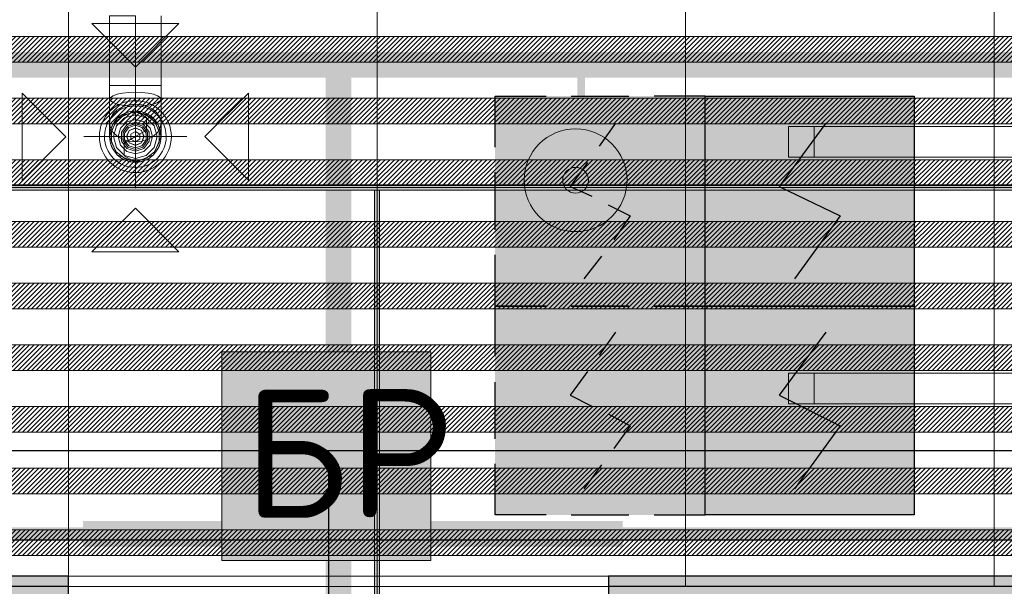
# Model space of a CAD drawing. Header units: millimetres. Extents: x -542966 to 178656, y -69521 to 267189.
# Tile 149 of 256: x -180898 to -178983, y 233586 to 234689. Entities that reach past the tile are written whole.
import ezdxf
from ezdxf import colors
from ezdxf.entities.mleader import LeaderData, LeaderLine
from ezdxf.math import Vec2, Vec3

# ---------------------------------------------------------------- set-up
doc = ezdxf.new("R2010")
doc.units = ezdxf.units.MM
for name, pattern in [('( Hidden )', [0.375, 0.25, -0.125]), ('DASHDOT', [25.4, 12.7, -6.35, 0, -6.35]), ('DOT', [6.35, 0, -6.35])]:
    doc.linetypes.add(name, pattern=pattern)
doc.layers.get('Defpoints').update_dxf_attribs({"color": 31})
for name, color, linetype, lineweight in [('_0', 7, 'Continuous', 13), ('A-FLOR', 7, 'Continuous', 5), ('A-WALL', 7, 'Continuous', 5), ('A-WALL-FNSH', 8, 'Continuous', 5), ('dim_light', 12, 'Continuous', 9), ('dim_pot', 183, 'Continuous', 9), ('dim_razv', 93, 'DASHDOT', 9), ('I-WALL', 7, 'Continuous', 5), ('light_pot', 52, 'Continuous', 15), ('pot', 183, 'Continuous', 15), ('pot sh', 183, 'Continuous', 15)]:
    doc.layers.add(name, color=color, linetype=linetype, lineweight=lineweight)
doc.layers.add('PDF12_0', color=30, linetype='Continuous', true_color=0xff7f00)
doc.layers.add('PDF7_Geometry', color=7, linetype='Continuous', true_color=0xaaaaaa)
for name, color, linetype in [('PDF12_ПС', 1, 'Continuous'), ('PDF12_ПС дымовой', 1, 'Continuous'), ('PDF_Text', 7, 'Continuous')]:
    doc.layers.add(name, color=color, linetype=linetype)
doc.layers.add('pol', color=7, linetype='Continuous', lineweight=15, true_color=0x738991)
doc.layers.add('Сводный план', color=1, linetype='Continuous', lineweight=0, true_color=0xff0000)
doc.styles.add('fl_iso paper', font='isocpeur.ttf', dxfattribs={"width": 0.8, "oblique": 10})
doc.styles.add('In tre', font='isocpeur.ttf', dxfattribs={"width": 0.8, "oblique": 10})
doc.styles.add('PDF ISOCPEUR', font='isocpeur.ttf')
doc.dimstyles.new('In tre 1_75', dxfattribs={"dimtxt": 220, "dimasz": 120, "dimexe": 60, "dimexo": 10, "dimgap": 50, "dimtad": 1, "dimdec": 0, "dimrnd": 5, "dimzin": 0, "dimdsep": 46, "dimtxsty": 'fl_iso paper', "dimblk": 'ARCHTICK', "dimcen": 0, "dimdle": 60, "dimadec": 0, "dimazin": 0, "dimtfac": 1, "dimtdec": 0, "dimtofl": 0, "dimtmove": 1, "dimatfit": 1, "dimfxl": 1, "dimtfill": 1, "dimtolj": 1, "dimtzin": 0, "dimarcsym": 1})

# ---------------------------------------------------------------- blocks, each defined once
blk = doc.blocks.new('*U3570')
at = {"layer": 'light_pot', "linetype": 'ByBlock', "lineweight": 0}
h = blk.add_hatch(color=252, dxfattribs=at)
h.dxf.hatch_style = 1
h.paths.add_polyline_path([(-500, 30), (-550, 30), (-550, -30), (-500, -30)])
h = blk.add_hatch(color=252, dxfattribs=at)
h.dxf.hatch_style = 1
h.paths.add_polyline_path([(500, 30), (550, 30), (550, -30), (500, -30)])
for points in [[(-500, 30), (-550, 30), (-550, -30), (-500, -30)], [(500, -30), (-500, -30), (-500, 30), (500, 30)], [(500, 30), (550, 30), (550, -30), (500, -30)]]:
    blk.add_lwpolyline(points, close=True, dxfattribs=at)
blk = doc.blocks.new('*U3571')
at = {"layer": 'light_pot', "color": 0, "linetype": 'ByBlock', "lineweight": -2, "transparency": 16777216}
for p in [(5200, 480), (5200, 0)]:
    blk.add_blockref('*U3570', p, dxfattribs=at)
blk = doc.blocks.new('_ArchTick')
at = {"color": 0, "linetype": 'ByBlock', "lineweight": 9, "const_width": 0.15}
blk.add_lwpolyline([(-0.5, -0.5), (0.5, 0.5)], dxfattribs=at)
blk = doc.blocks.new('*D11157')
at = {"layer": 'Defpoints', "color": 0, "transparency": 16777216}
for p in [(-184052.9, 233951.4), (-178852.9, 233951.4), (-178852.9, 233677)]:
    blk.add_point(p, dxfattribs=at)
at = {"layer": 'dim_light', "color": 0, "lineweight": -2, "transparency": 16777216}
for p, q in [((-184052.9, 233941.4), (-184052.9, 233617)), ((-178852.9, 233941.4), (-178852.9, 233617)), ((-184112.9, 233677), (-178792.9, 233677))]:
    blk.add_line(p, q, dxfattribs=at)
at = {"layer": 'dim_light', "color": 0, "lineweight": -2, "transparency": 16777216, "xscale": 120, "yscale": 120, "zscale": 120, "rotation": 180}
blk.add_blockref('_ArchTick', (-184052.9, 233677), dxfattribs=at)
at = {"layer": 'dim_light', "color": 0, "lineweight": -2, "transparency": 16777216, "xscale": 120, "yscale": 120, "zscale": 120}
blk.add_blockref('_ArchTick', (-178852.9, 233677), dxfattribs=at)
at = {"layer": 'dim_light', "color": 0, "transparency": 16777216, "insert": (-181452.9, 233837), "char_height": 220, "attachment_point": 5, "style": 'fl_iso paper', "bg_fill": 3, "box_fill_scale": 1.1, "bg_fill_color": 256, "bg_fill_true_color": 13158600, "bg_fill_transparency": 0}
blk.add_mtext('\\A1;5200', dxfattribs=at)
blk = doc.blocks.new('*U12184')
at = {"layer": 'pol', "true_color": 0x007dfa, "transparency": 33554687}
h = blk.add_hatch(color=150, dxfattribs=at)
h.dxf.hatch_style = 1
h.paths.add_polyline_path([(23405.3, 0), (0, 0), (0, -10), (23405.3, -10)])
at = {"layer": 'pol', "color": 162, "true_color": 0x2c3cc9}
blk.add_lwpolyline([(23405.3, 0), (0, 0), (0, -10), (23405.3, -10)], close=True, dxfattribs=at)
blk = doc.blocks.new('*U11968')
at = {"layer": 'pol', "true_color": 0x007dfa, "transparency": 33554687}
h = blk.add_hatch(color=150, dxfattribs=at)
h.dxf.hatch_style = 1
h.paths.add_polyline_path([(1010.9, 0), (0, 0), (0, -10), (1010.9, -10)])
at = {"layer": 'pol', "color": 162, "true_color": 0x2c3cc9}
blk.add_lwpolyline([(1010.9, 0), (0, 0), (0, -10), (1010.9, -10)], close=True, dxfattribs=at)
blk = doc.blocks.new('ghftytytd')
at = {"layer": 'PDF7_Geometry', "color": 5, "lineweight": 18, "true_color": 0x0000ff}
for points in [[(11680, 9024.7), (11678.3, 9037.7), (11673.3, 9049.7), (11665.3, 9060.1), (11655, 9068), (11642.9, 9073), (11630, 9074.7), (11642.9, 9073), (11655, 9068), (11665.3, 9060.1), (11673.3, 9049.7), (11678.3, 9037.7), (11680, 9024.7), (11680, 9051.5), (11680, 9097.9), (11680, 9124.7), (11680, 9260)], [(11630, 9260), (11630, 9124.7), (11617.1, 9124.7), (11605, 9124.7), (11594.6, 9124.7), (11586.7, 9124.7), (11581.7, 9124.7), (11580, 9124.7), (11581.7, 9124.7), (11586.7, 9124.7), (11594.6, 9124.7), (11605, 9124.7), (11617.1, 9124.7), (11630, 9124.7)], [(11630, 9124.7), (11617.1, 9124.7), (11605, 9124.7), (11594.6, 9124.7), (11586.7, 9124.7), (11581.7, 9124.7), (11580, 9124.7)], [(11580, 9124.7), (11580, 9097.9)], [(11630, 8925), (11630, 9125)], [(11680, 9124.7), (11678.3, 9124.7), (11673.3, 9124.7), (11665.3, 9124.7), (11655, 9124.7), (11642.9, 9124.7), (11630, 9124.7)], [(11630, 9124.7), (11642.9, 9124.7), (11655, 9124.7), (11665.3, 9124.7), (11673.3, 9124.7), (11678.3, 9124.7), (11680, 9124.7)], [(11630, 9124.7), (11630, 9074.7)], [(11580, 9097.9), (11580, 9051.5)], [(11630, 9074.7), (11617.1, 9073), (11605, 9068), (11594.6, 9060.1), (11586.7, 9049.7), (11581.7, 9037.7), (11580, 9024.7)], [(11580, 9024.7), (11581.7, 9037.7), (11586.7, 9049.7), (11594.6, 9060.1), (11605, 9068), (11617.1, 9073), (11630, 9074.7)], [(11630, 9075), (11651.6, 9062.5), (11651.6, 9037.5), (11630, 9025), (11608.3, 9012.5), (11608.3, 8987.5), (11630, 8975)], [(11630, 9074.7), (11630, 9038.1)], [(11580, 9051.5), (11580, 9024.7)], [(11530, 9025), (11730, 9025)], [(11630, 9038.1), (11630, 9024.7)]]:
    blk.add_lwpolyline(points, dxfattribs=at)
for points in [[(11630, 9124.7), (11617.1, 9124.7), (11605, 9124.7), (11594.6, 9124.7), (11586.7, 9124.7), (11581.7, 9124.7), (11580, 9124.7), (11580, 9260), (11581.7, 9260), (11586.7, 9260), (11594.6, 9260), (11605, 9260), (11617.1, 9260), (11630, 9260)], [(11545.1, 9245), (11630, 9160.1), (11714.8, 9245)], [(11630, 9124.7), (11642.9, 9124.7), (11655, 9124.7), (11665.3, 9124.7), (11673.3, 9124.7), (11678.3, 9124.7), (11680, 9124.7), (11678.3, 9124.7), (11673.3, 9124.7), (11665.3, 9124.7), (11655, 9124.7), (11642.9, 9124.7)], [(11410.2, 9109.5), (11495.1, 9024.6), (11410.2, 8939.7)], [(11680, 9097.9), (11678.3, 9101.4), (11673.3, 9104.6), (11665.3, 9107.4), (11655, 9109.5), (11642.9, 9110.9), (11630, 9111.3), (11617.1, 9110.9), (11605, 9109.5), (11594.6, 9107.4), (11586.7, 9104.6), (11581.7, 9101.4), (11580, 9097.9), (11581.7, 9094.5), (11586.7, 9091.2), (11594.6, 9088.4), (11605, 9086.3), (11617.1, 9085), (11630, 9084.5), (11642.9, 9085), (11655, 9086.3), (11665.3, 9088.4), (11673.3, 9091.2), (11678.3, 9094.5)], [(11849.8, 9109.8), (11765, 9025), (11849.8, 8940.1)], [(11680, 9051.5), (11678.3, 9061), (11673.3, 9069.8), (11665.3, 9077.4), (11655, 9083.2), (11642.9, 9086.9), (11630, 9088.1), (11617.1, 9086.9), (11605, 9083.2), (11594.6, 9077.4), (11586.7, 9069.8), (11581.7, 9061), (11580, 9051.5), (11581.7, 9042), (11586.7, 9033.2), (11594.6, 9025.6), (11605, 9019.8), (11617.1, 9016.1), (11630, 9014.9), (11642.9, 9016.1), (11655, 9019.8), (11665.3, 9025.6), (11673.3, 9033.2), (11678.3, 9042)], [(11580, 9025), (11594.6, 8989.6), (11630, 8975), (11665.3, 8989.6), (11680, 9025), (11665.3, 9060.3), (11630, 9075), (11594.6, 9060.3)], [(11630, 9072.5), (11609.4, 9067.8), (11592.9, 9054.6), (11583.7, 9035.5), (11583.7, 9014.4), (11592.9, 8995.4), (11609.4, 8982.2), (11630, 8977.5), (11650.6, 8982.2), (11667.1, 8995.4), (11676.3, 9014.4), (11676.3, 9035.5), (11667.1, 9054.6), (11650.6, 9067.8)], [(11630, 8982.5), (11608.7, 8988.2), (11593.2, 9003.7), (11587.5, 9025), (11593.2, 9046.2), (11608.7, 9061.8), (11630, 9067.5), (11651.2, 9061.8), (11666.8, 9046.2), (11672.5, 9025), (11666.8, 9003.7), (11651.2, 8988.2)], [(11630, 9058.3), (11613.3, 9053.9), (11601.1, 9041.7), (11596.7, 9025), (11601.1, 9008.3), (11613.3, 8996.1), (11630, 8991.6), (11646.7, 8996.1), (11658.9, 9008.3), (11663.3, 9025), (11658.9, 9041.7), (11646.7, 9053.9)], [(11630, 8996.6), (11613.3, 9002.1), (11603, 9016.2), (11603, 9033.7), (11613.3, 9047.9), (11630, 9053.3), (11646.7, 9047.9), (11656.9, 9033.7), (11656.9, 9016.2), (11646.7, 9002.1)], [(11630, 9050), (11615.3, 9045.2), (11606.2, 9032.7), (11606.2, 9017.2), (11615.3, 9004.7), (11630, 9000), (11644.7, 9004.7), (11653.8, 9017.2), (11653.8, 9032.7), (11644.7, 9045.2)], [(11630, 9047), (11617.1, 9042.8), (11609.1, 9031.8), (11609.1, 9018.2), (11617.1, 9007.2), (11630, 9003), (11642.9, 9007.2), (11650.9, 9018.2), (11650.9, 9031.8), (11642.9, 9042.8)], [(11630, 9008), (11618, 9013), (11613, 9025), (11618, 9037), (11630, 9042), (11642, 9037), (11647, 9025), (11642, 9013)], [(11630, 9041.7), (11618.2, 9036.7), (11613.3, 9025), (11618.2, 9013.2), (11630, 9008.3), (11641.8, 9013.2), (11646.7, 9025), (11641.8, 9036.7)], [(11580, 9024.7), (11581.7, 9011.8), (11586.7, 8999.7), (11594.6, 8989.4), (11605, 8981.4), (11617.1, 8976.4), (11630, 8974.7), (11642.9, 8976.4), (11655, 8981.4), (11665.3, 8989.4), (11673.3, 8999.7), (11678.3, 9011.8), (11680, 9024.7), (11678.3, 9011.8), (11673.3, 8999.7), (11665.3, 8989.4), (11655, 8981.4), (11642.9, 8976.4), (11630, 8974.7), (11617.1, 8976.4), (11605, 8981.4), (11594.6, 8989.4), (11586.7, 8999.7), (11581.7, 9011.8)], [(11630, 9035), (11621.3, 9030), (11621.3, 9020), (11630, 9015), (11638.6, 9020), (11638.6, 9030)], [(11545.1, 8801), (11630, 8885.9), (11714.8, 8801)]]:
    blk.add_lwpolyline(points, close=True, dxfattribs=at)
for points in [[(11560, 9025, 0.999748), (11700, 9025, 0.999748)], [(11570, 9025, 0.999706), (11690, 9025, 1.000294)]]:
    blk.add_lwpolyline(points, format="xyb", close=True, dxfattribs=at)
for centre, radius, start, end in [((11630, 9024.9), 70, 0.0144, 179.9856), ((11630, 9025), 60, 359.9832, 180.0168), ((11630, 9025), 50, 359.9798, 180.0202), ((11630, 9025), 50, 359.9798, 180.0202), ((11630, 9025), 50, 359.9798, 180.0202), ((11630, 9025), 50, 359.9798, 180.0202), ((11630, 9025), 70, 180.0144, 359.9856), ((11630, 9025), 60, 180.0168, 359.9832), ((11630, 9025), 50, 180.0202, 359.9798), ((11630, 9025), 50, 180.0202, 359.9798), ((11630, 9025), 50, 180.0202, 359.9798), ((11630, 9025), 50, 180.0202, 359.9798)]:
    blk.add_arc(centre, radius, start, end, dxfattribs=at)
blk = doc.blocks.new('iuiuiuyt66')
at = {"layer": 'PDF12_0', "lineweight": 25}
for points in [[(30393.3, 8413.8), (23962.9, 8413.8), (23962.9, 7344.9), (23067.5, 7344.9), (23067.5, 8413.8), (16410.6, 8413.8), (16410.6, 7486.7), (15889.9, 7486.7), (15889.9, 8413.8), (7922.7, 8413.8)], [(12005.8, 8413.8), (12005.8, 5226.6)]]:
    blk.add_lwpolyline(points, dxfattribs=at)
at = {"layer": 'PDF12_ПС', "lineweight": 9}
blk.add_lwpolyline([(11798.3, 8200), (11798.3, 8403.2), (11798.3, 8606.4), (12001.5, 8606.4), (12204.7, 8606.4), (12204.7, 8403.2), (12204.7, 8200), (12001.5, 8200)], close=True, dxfattribs=at)
at = {"layer": 'PDF12_ПС', "color": 7, "true_color": 0xffffff, "transparency": 33554559}
for points in [[(12204.7, 8606.4), (11798.3, 8606.4), (12204.7, 8403.2)], [(11798.3, 8606.4), (12204.7, 8403.2), (11798.3, 8403.2)], [(12204.7, 8403.2), (11798.3, 8403.2), (12204.7, 8200)], [(11798.3, 8403.2), (12204.7, 8200), (11798.3, 8200)]]:
    blk.add_solid(points, dxfattribs=at)
at = {"layer": 'PDF12_ПС дымовой', "color": 230, "lineweight": 25, "true_color": 0xff007f}
for points in [[(12329.6, 9004.3), (12329.6, 9103.8), (12429.1, 9103.8)], [(12477.8, 9103.8), (12590, 9103.8)], [(12738.2, 9004.3), (12738.2, 9103.8), (12638.7, 9103.8)], [(12532.8, 9006.5), (12564.6, 9050.9)], [(12509.6, 8974.7), (12475.7, 8928.1), (12518, 8909.1)], [(12329.6, 8843.5), (12329.6, 8955.7)], [(12738.2, 8843.5), (12738.2, 8955.7)], [(12549.8, 8892.2), (12592.1, 8871), (12560.4, 8824.4)], [(12329.6, 8597.9), (12329.6, 8695.3), (12429.1, 8695.3), (12329.6, 8695.3), (12329.6, 8794.8)], [(12503.2, 8748.2), (12537.1, 8792.7)], [(12738.2, 8597.9), (12738.2, 8695.3), (12638.7, 8695.3), (12738.2, 8695.3), (12738.2, 8794.8)], [(12532.8, 8600.1), (12564.6, 8644.5)], [(12509.6, 8568.3), (12475.7, 8521.7), (12518, 8500.6)], [(12329.6, 8437.1), (12329.6, 8547.1)], [(12738.2, 8437.1), (12738.2, 8547.1)], [(12549.8, 8485.8), (12592.1, 8462.5), (12560.4, 8418)], [(12429.1, 8288.9), (12329.6, 8288.9), (12329.6, 8388.4)], [(12638.7, 8288.9), (12738.2, 8288.9), (12738.2, 8388.4)], [(12503.2, 8339.7), (12537.1, 8386.3)], [(12477.8, 8288.9), (12590, 8288.9)]]:
    blk.add_lwpolyline(points, dxfattribs=at)
at = {"layer": 'PDF12_ПС дымовой', "lineweight": 30}
for points in [[(13144.6, 9103.8), (13144.6, 8900.6), (13144.6, 8695.3), (12941.4, 8695.3), (12738.2, 8695.3), (12738.2, 8900.6), (12738.2, 9103.8), (12941.4, 9103.8)], [(13144.6, 8695.3), (13144.6, 8492.1), (13144.6, 8288.9), (12941.4, 8288.9), (12738.2, 8288.9), (12738.2, 8492.1), (12738.2, 8695.3), (12941.4, 8695.3)]]:
    blk.add_lwpolyline(points, close=True, dxfattribs=at)
for points in [[(12973.1, 9050.9), (12882.1, 8928.1), (13000.6, 8871), (12911.7, 8748.2)], [(12973.1, 8644.5), (12882.1, 8521.7), (13000.6, 8462.5), (12911.7, 8339.7)]]:
    blk.add_lwpolyline(points, dxfattribs=at)
at = {"layer": 'PDF12_ПС дымовой', "color": 230, "lineweight": 25, "true_color": 0xff007f}
blk.add_lwpolyline([(12590, 8695.3), (12477.8, 8695.3)], close=True, dxfattribs=at)
at = {"layer": 'PDF12_ПС дымовой', "color": 7, "true_color": 0xffffff, "transparency": 33554559}
for points in [[(12738.2, 9103.8), (12329.6, 9103.8), (12738.2, 8695.3)], [(12329.6, 9103.8), (12738.2, 8695.3), (12329.6, 8695.3)], [(13144.6, 9103.8), (12738.2, 9103.8), (13144.6, 8900.6)], [(12738.2, 9103.8), (13144.6, 8900.6), (12738.2, 8900.6)], [(13144.6, 8900.6), (12738.2, 8900.6), (13144.6, 8695.3)], [(12738.2, 8900.6), (13144.6, 8695.3), (12738.2, 8695.3)], [(12738.2, 8695.3), (12329.6, 8695.3), (12738.2, 8288.9)], [(12329.6, 8695.3), (12738.2, 8288.9), (12329.6, 8288.9)], [(13144.6, 8695.3), (12738.2, 8695.3), (13144.6, 8492.1)], [(12738.2, 8695.3), (13144.6, 8492.1), (12738.2, 8492.1)], [(13144.6, 8492.1), (12738.2, 8492.1), (13144.6, 8288.9)], [(12738.2, 8492.1), (13144.6, 8288.9), (12738.2, 8288.9)]]:
    blk.add_solid(points, dxfattribs=at)
at = {"layer": 'PDF_Text', "color": 1, "insert": (11839.7, 8283.6), "char_height": 249.99, "attachment_point": 7, "style": 'PDF ISOCPEUR'}
blk.add_mtext('БР', dxfattribs=at)
blk = doc.blocks.new('fgjhjgf44')
at = {"layer": 'Сводный план', "lineweight": 13, "true_color": 0x00c200}
h = blk.add_hatch(color=92, dxfattribs=at)
h.dxf.hatch_style = 1
edge = h.paths.add_edge_path()
edge.add_arc((7757.2, 6661.9), 25, 0, 360)
at = {"layer": 'Сводный план', "color": 96, "true_color": 0x008000}
for points, const_width in [([(25851, 6886.7), (2094.1, 6886.7), (2097.9, 4243.5)], 50), ([(7296, 6886.7), (7296, 5636.7)], 50), ([(7767.8, 6892.6), (7767.8, 6771.3)], 15)]:
    blk.add_lwpolyline(points, dxfattribs=dict(at, const_width=const_width))
at = {"layer": 'Сводный план', "color": 92, "lineweight": 13, "true_color": 0x00c200}
for radius in [100, 25]:
    blk.add_circle((7757.2, 6661.9), radius, dxfattribs=at)

msp = doc.modelspace()

# ---------------------------------------------------------------- hatches: boundary and pattern name
at = {"layer": '_0', "transparency": 33554534}
h = msp.add_hatch(color=252, dxfattribs=at)
h.dxf.hatch_style = 1
h.paths.add_polyline_path([(-154802.1, 224885.6), (-192753.7, 224885.6), (-192753.7, 254837.2), (-154802.1, 254837.2)])
h.paths.add_polyline_path([(-186502.9, 232136.4), (-186502.9, 235386.4), (-183902.9, 235386.4), (-183902.9, 239436.4), (-179002.9, 239436.4), (-179002.9, 237936.4), (-177402.9, 237936.4), (-177402.9, 244336.4), (-185852.9, 244336.4), (-185852.9, 246136.4), (-186852.9, 246136.4), (-186852.9, 248136.4), (-182952.9, 248136.4), (-182952.9, 246386.4), (-163952.9, 246386.4), (-163952.9, 248136.4), (-160672.9, 248136.4), (-160672.9, 246136.4), (-161752.9, 246136.4), (-161752.9, 244336.4), (-169802.9, 244336.4), (-169802.9, 235386.4), (-161802.9, 235386.4), (-161802.9, 234986.4), (-161302.9, 234986.4), (-161302.9, 232136.4), (-163402.9, 232136.4), (-163402.9, 233336.4), (-183902.9, 233336.4), (-183902.9, 232136.4)], flags=16)
at = {"layer": 'A-WALL'}
h = msp.add_hatch(dxfattribs=at)
h.set_pattern_fill('FP_1', color=256, style=0, pattern_type=2)
h.set_pattern_definition([(45, (-192252.935, 225386.45), (-57.02463, 57.02463), []), (45, (-192195.91, 225386.45), (-57.02463, 57.02463), [100.806, -20.161, 3.353, -16.808])])
h.paths.add_polyline_path([(-174702.9, 233336.4), (-174702.9, 233586.4), (-174752.9, 233586.4), (-174752.9, 233336.4)])
h.paths.add_polyline_path([(-176702.9, 233336.4), (-176502.9, 233336.4), (-176502.9, 233586.4), (-179752.9, 233586.4), (-179752.9, 233336.4), (-176902.9, 233336.4)])
h.paths.add_polyline_path([(-180802.9, 233336.4), (-180802.9, 233586.4), (-184202.9, 233586.4), (-184202.9, 233336.4), (-181986.4, 233336.4)])
at = {"layer": 'I-WALL', "true_color": 0xf5f3ef}
h = msp.add_hatch(color=7, dxfattribs=at)
h.paths.add_polyline_path([(-179752.9, 233586.4), (-179452.9, 233586.4), (-179452.9, 233606.4), (-179752.9, 233606.4)])
h.paths.add_polyline_path([(-180802.9, 233586.4), (-180802.9, 233606.4), (-183902.9, 233606.4), (-183902.9, 233586.4), (-181986.4, 233586.4)])
for points in [[(-179152.9, 233586.4), (-179152.9, 233606.4), (-179452.9, 233606.4), (-179452.9, 233586.4)], [(-177352.9, 233586.4), (-177352.9, 233606.4), (-179152.9, 233606.4), (-179152.9, 233586.4), (-178043.3, 233586.4)]]:
    msp.add_hatch(color=7, dxfattribs=at).paths.add_polyline_path(points)

# ---------------------------------------------------------------- linework, layer by layer
at = {"layer": 'A-FLOR'}
msp.add_line((-180802.9, 233586.4), (-179752.9, 233586.4), dxfattribs=at)
at = {"layer": 'A-WALL', "lineweight": 25}
for p, q in [((-180802.9, 233586.4), (-184202.9, 233586.4)), ((-180802.9, 233336.4), (-180802.9, 233586.4)), ((-179752.9, 233586.4), (-179752.9, 233336.4)), ((-176502.9, 233586.4), (-179752.9, 233586.4))]:
    msp.add_line(p, q, dxfattribs=at)
at = {"layer": 'A-WALL-FNSH'}
for p, q in [((-180802.9, 233606.4), (-184222.9, 233606.4)), ((-180802.9, 233586.4), (-180802.9, 233606.4)), ((-179752.9, 233606.4), (-179752.9, 233586.4)), ((-176482.9, 233606.4), (-179752.9, 233606.4))]:
    msp.add_line(p, q, dxfattribs=at)

# ---------------------------------------------------------------- block references
at = {"layer": 'light_pot'}
msp.add_blockref('*U3571', (-184052.9, 233971.2), dxfattribs=at)

# ---------------------------------------------------------------- next in the draw order: dimensions: what is measured, and where the dimension line sits
at = {"layer": 'dim_light'}
dim = msp.add_linear_dim(base=(-178852.9, 233677), p1=(-184052.9, 233951.4), p2=(-178852.9, 233951.4), dimstyle='In tre 1_75', dxfattribs=at)
dim.commit()
dim.dimension.update_dxf_attribs({"geometry": '*D11157', "text_midpoint": (-181452.9, 233837)})

# ---------------------------------------------------------------- next in the draw order: linework, layer by layer
at = {"layer": 'Defpoints'}
msp.add_lwpolyline([(-163072.9, 233606.4), (-165452.9, 233606.4), (-165452.9, 233346.4), (-166502.9, 233346.4), (-166502.9, 233606.4), (-170542.9, 233606.4), (-170542.9, 233346.4), (-171592.9, 233346.4), (-171592.9, 233606.4), (-179752.9, 233606.4), (-179752.9, 233346.4), (-180802.9, 233346.4), (-180802.9, 233606.4), (-184222.9, 233606.4)], dxfattribs=at)

# ---------------------------------------------------------------- next in the draw order: leaders
at = {"layer": 'dim_pot', "color": 0, "linetype": 'ByBlock'}
ml = msp.add_multileader_mtext('Standard', dxfattribs=at)
ml.set_content('Подвесной потолок ГКЛ', style='In tre')
ml.set_leader_properties()
ml.build(insert=Vec2(0, 0))
ml.multileader.update_dxf_attribs({"text_left_attachment_type": 6, "text_right_attachment_type": 6, "dogleg_length": 1, "arrow_head_size": 0, "scale": 50})
ctx = ml.context
ctx.base_point, ctx.scale, ctx.char_height, ctx.arrow_head_size, ctx.landing_gap_size, ctx.plane_origin = Vec3(-108782.3, 232012.1), 50, 200, 0, 4.5, Vec3(-117721.1, 236852.1)
ctx.left_attachment, ctx.right_attachment, ctx.text_align_type = 6, 6, 2
notes = []
notes.append((ctx, [(0, (1, 1, 0), (-108832.3, 232012.1), (1, 0), 50, [(1, [(-109661.3, 235649.7)], 0, [])])]))
ctx.mtext.insert, ctx.mtext.width, ctx.mtext.defined_height, ctx.mtext.alignment, ctx.mtext.flow_direction = Vec3(-106390.5, 232252.1), 2609.327, 696.6, 3, 5
ctx.mtext.has_bg_fill, ctx.mtext.bg_color, ctx.mtext.bg_scale_factor, ctx.mtext.bg_transparency, ctx.mtext.use_window_bg_color = 1, -1027028792, 1.5, 0, 1
for ctx, leaders in notes:
    for number, flags, end, landing, length, lines in leaders:
        leader = LeaderData()
        leader.index, (leader.has_last_leader_line, leader.has_dogleg_vector, leader.attachment_direction) = number, flags
        leader.last_leader_point, leader.dogleg_vector, leader.dogleg_length = Vec3(end), Vec3(landing), length
        for number, points, colour, breaks in lines:
            line = LeaderLine()
            line.index, line.vertices, line.color, line.breaks = number, Vec3.list(points), colors.encode_raw_color(colour), breaks
            leader.lines.append(line)
        ctx.leaders.append(leader)

# ---------------------------------------------------------------- next in the draw order: leaders
ml = msp.add_multileader_mtext('Standard', dxfattribs=at)
ml.set_content('Лючок 500х500 для обслуживания модулей управления клапанами, расположение уточнить по месту', style='In tre')
ml.set_leader_properties()
ml.build(insert=Vec2(0, 0))
ml.multileader.update_dxf_attribs({"text_left_attachment_type": 6, "text_right_attachment_type": 6, "dogleg_length": 1, "arrow_head_size": 0, "scale": 50})
ctx = ml.context
ctx.base_point, ctx.scale, ctx.char_height, ctx.arrow_head_size, ctx.landing_gap_size, ctx.plane_origin = Vec3(-115230.3, 231730.9), 50, 200, 0, 4.5, Vec3(-111865.2, 236848.3)
ctx.left_attachment, ctx.right_attachment, ctx.text_align_type = 6, 6, 2
notes = []
notes.append((ctx, [(1, (1, 1, 0), (-111653.5, 231730.9), (-1, 0), 50, [(1, [(-110772.2, 235636.4)], 0, [])])]))
ctx.mtext.insert, ctx.mtext.width, ctx.mtext.defined_height, ctx.mtext.alignment, ctx.mtext.flow_direction = Vec3(-111708, 231990.9), 3637.528, 407.5, 3, 5
ctx.mtext.has_bg_fill, ctx.mtext.bg_color, ctx.mtext.bg_scale_factor, ctx.mtext.bg_transparency, ctx.mtext.use_window_bg_color = 1, -1027028792, 1.5, 0, 1
for ctx, leaders in notes:
    for number, flags, end, landing, length, lines in leaders:
        leader = LeaderData()
        leader.index, (leader.has_last_leader_line, leader.has_dogleg_vector, leader.attachment_direction) = number, flags
        leader.last_leader_point, leader.dogleg_vector, leader.dogleg_length = Vec3(end), Vec3(landing), length
        for number, points, colour, breaks in lines:
            line = LeaderLine()
            line.index, line.vertices, line.color, line.breaks = number, Vec3.list(points), colors.encode_raw_color(colour), breaks
            leader.lines.append(line)
        ctx.leaders.append(leader)

# ---------------------------------------------------------------- next in the draw order: hatches: boundary and pattern name
at = {"layer": 'pot sh', "linetype": 'ByBlock', "lineweight": 0, "true_color": 0x91caaf}
h = msp.add_hatch(dxfattribs=at)
h.set_pattern_fill('ANSI31', color=253, scale=2, angle=180)
h.set_pattern_definition([(225, (-232889.5126, 224906.45), (4.49012806, -4.49012806), [])])
h.paths.add_polyline_path([(-185782.9, 234656.4), (-161522.9, 234656.4), (-161522.9, 234606.4), (-185782.9, 234606.4)])
h = msp.add_hatch(dxfattribs=at)
h.set_pattern_fill('ANSI31', color=253, scale=2, angle=180)
h.set_pattern_definition([(225, (-232889.5126, 224786.45), (4.49012806, -4.49012806), [])])
h.paths.add_polyline_path([(-185782.9, 234536.4), (-161522.9, 234536.4), (-161522.9, 234486.4), (-185782.9, 234486.4)])
h = msp.add_hatch(dxfattribs=at)
h.set_pattern_fill('ANSI31', color=253, scale=2, angle=180)
h.set_pattern_definition([(225, (-232889.5126, 224666.45), (4.49012806, -4.49012806), [])])
h.paths.add_polyline_path([(-185782.9, 234416.4), (-161522.9, 234416.4), (-161522.9, 234366.4), (-185782.9, 234366.4)])
h = msp.add_hatch(dxfattribs=at)
h.set_pattern_fill('ANSI31', color=253, scale=2, angle=180)
h.set_pattern_definition([(225, (-232889.5126, 224546.45), (4.49012806, -4.49012806), [])])
h.paths.add_polyline_path([(-186282.9, 234296.4), (-161522.9, 234296.4), (-161522.9, 234246.4), (-186282.9, 234246.4)])
h = msp.add_hatch(dxfattribs=at)
h.set_pattern_fill('ANSI31', color=253, scale=2, angle=180)
h.set_pattern_definition([(225, (-232889.5126, 224426.45), (4.49012806, -4.49012806), [])])
h.paths.add_polyline_path([(-186282.9, 234176.4), (-161522.9, 234176.4), (-161522.9, 234126.4), (-186282.9, 234126.4)])
h = msp.add_hatch(dxfattribs=at)
h.set_pattern_fill('ANSI31', color=253, scale=2, angle=180)
h.set_pattern_definition([(225, (-232889.5126, 224306.45), (4.49012806, -4.49012806), [])])
h.paths.add_polyline_path([(-186282.9, 234056.4), (-161522.9, 234056.4), (-161522.9, 234006.4), (-186282.9, 234006.4)])
h = msp.add_hatch(dxfattribs=at)
h.set_pattern_fill('ANSI31', color=253, scale=2, angle=180)
h.set_pattern_definition([(225, (-232889.5126, 224186.45), (4.49012806, -4.49012806), [])])
h.paths.add_polyline_path([(-186282.9, 233936.4), (-161522.9, 233936.4), (-161522.9, 233886.4), (-186282.9, 233886.4)])
h = msp.add_hatch(dxfattribs=at)
h.set_pattern_fill('ANSI31', color=253, scale=2, angle=180)
h.set_pattern_definition([(225, (-232889.5126, 224066.45), (4.49012806, -4.49012806), [])])
h.paths.add_polyline_path([(-186282.9, 233816.4), (-161522.9, 233816.4), (-161522.9, 233766.4), (-186282.9, 233766.4)])
h = msp.add_hatch(dxfattribs=at)
h.set_pattern_fill('ANSI31', color=253, scale=2, angle=180)
h.set_pattern_definition([(225, (-232889.5126, 223946.45), (4.49012806, -4.49012806), [])])
h.paths.add_polyline_path([(-186282.9, 233696.4), (-161522.9, 233696.4), (-161522.9, 233646.4), (-186282.9, 233646.4)])

# ---------------------------------------------------------------- next in the draw order: linework, layer by layer
at = {"layer": 'pot'}
msp.add_lwpolyline([(-186282.9, 232356.4), (-186282.9, 234316.4), (-185782.9, 234316.4), (-185782.9, 235166.4), (-162022.9, 235166.4), (-162022.9, 234766.4), (-161522.9, 234766.4), (-161522.9, 232356.4), (-163082.9, 232356.4), (-163082.9, 233606.4), (-184222.9, 233606.4), (-184222.9, 232356.4)], close=True, dxfattribs=at)
at = {"layer": 'pot sh'}
for points in [[(-185782.9, 234656.4), (-161522.9, 234656.4), (-161522.9, 234606.4), (-185782.9, 234606.4)], [(-185782.9, 234536.4), (-161522.9, 234536.4), (-161522.9, 234486.4), (-185782.9, 234486.4)], [(-185782.9, 234416.4), (-161522.9, 234416.4), (-161522.9, 234366.4), (-185782.9, 234366.4)], [(-186282.9, 234296.4), (-161522.9, 234296.4), (-161522.9, 234246.4), (-186282.9, 234246.4)], [(-186282.9, 234176.4), (-161522.9, 234176.4), (-161522.9, 234126.4), (-186282.9, 234126.4)], [(-186282.9, 234056.4), (-161522.9, 234056.4), (-161522.9, 234006.4), (-186282.9, 234006.4)], [(-186282.9, 233936.4), (-161522.9, 233936.4), (-161522.9, 233886.4), (-186282.9, 233886.4)], [(-186282.9, 233816.4), (-161522.9, 233816.4), (-161522.9, 233766.4), (-186282.9, 233766.4)], [(-186282.9, 233696.4), (-161522.9, 233696.4), (-161522.9, 233646.4), (-186282.9, 233646.4)]]:
    msp.add_lwpolyline(points, close=True, dxfattribs=at)

# ---------------------------------------------------------------- next in the draw order: leaders
at = {"layer": 'dim_pot', "color": 0, "linetype": 'ByBlock'}
ml = msp.add_multileader_mtext('Standard', dxfattribs=at)
ml.set_content('Подвесной потолок ГКЛ', style='In tre')
ml.set_leader_properties()
ml.build(insert=Vec2(0, 0))
ml.multileader.update_dxf_attribs({"text_left_attachment_type": 6, "text_right_attachment_type": 6, "dogleg_length": 1, "arrow_head_size": 0, "scale": 50})
ctx = ml.context
ctx.base_point, ctx.scale, ctx.char_height, ctx.arrow_head_size, ctx.landing_gap_size, ctx.plane_origin = Vec3(-172363.3, 232012.1), 50, 200, 0, 4.5, Vec3(-181302, 236852.1)
ctx.left_attachment, ctx.right_attachment, ctx.text_align_type = 6, 6, 2
notes = []
notes.append((ctx, [(0, (1, 1, 0), (-172413.3, 232012.1), (1, 0), 50, [(1, [(-173242.3, 235649.7)], 0, [])])]))
ctx.mtext.insert, ctx.mtext.width, ctx.mtext.defined_height, ctx.mtext.alignment, ctx.mtext.flow_direction = Vec3(-169971.5, 232252.1), 2609.327, 696.6, 3, 5
ctx.mtext.has_bg_fill, ctx.mtext.bg_color, ctx.mtext.bg_scale_factor, ctx.mtext.bg_transparency, ctx.mtext.use_window_bg_color = 1, -1027028792, 1.5, 0, 1
for ctx, leaders in notes:
    for number, flags, end, landing, length, lines in leaders:
        leader = LeaderData()
        leader.index, (leader.has_last_leader_line, leader.has_dogleg_vector, leader.attachment_direction) = number, flags
        leader.last_leader_point, leader.dogleg_vector, leader.dogleg_length = Vec3(end), Vec3(landing), length
        for number, points, colour, breaks in lines:
            line = LeaderLine()
            line.index, line.vertices, line.color, line.breaks = number, Vec3.list(points), colors.encode_raw_color(colour), breaks
            leader.lines.append(line)
        ctx.leaders.append(leader)

# ---------------------------------------------------------------- next in the draw order: leaders
ml = msp.add_multileader_mtext('Standard', dxfattribs=at)
ml.set_content('Лючок 500х500 для обслуживания модулей управления клапанами, расположение уточнить по месту', style='In tre')
ml.set_leader_properties()
ml.build(insert=Vec2(0, 0))
ml.multileader.update_dxf_attribs({"text_left_attachment_type": 6, "text_right_attachment_type": 6, "dogleg_length": 1, "arrow_head_size": 0, "scale": 50})
ctx = ml.context
ctx.base_point, ctx.scale, ctx.char_height, ctx.arrow_head_size, ctx.landing_gap_size, ctx.plane_origin = Vec3(-178811.2, 231730.9), 50, 200, 0, 4.5, Vec3(-175446.2, 236848.3)
ctx.left_attachment, ctx.right_attachment, ctx.text_align_type = 6, 6, 2
notes = []
notes.append((ctx, [(1, (1, 1, 0), (-175234.5, 231730.9), (-1, 0), 50, [(1, [(-174353.1, 235636.4)], 0, [])])]))
ctx.mtext.insert, ctx.mtext.width, ctx.mtext.defined_height, ctx.mtext.alignment, ctx.mtext.flow_direction = Vec3(-175289, 231990.9), 3637.528, 407.5, 3, 5
ctx.mtext.has_bg_fill, ctx.mtext.bg_color, ctx.mtext.bg_scale_factor, ctx.mtext.bg_transparency, ctx.mtext.use_window_bg_color = 1, -1027028792, 1.5, 0, 1
for ctx, leaders in notes:
    for number, flags, end, landing, length, lines in leaders:
        leader = LeaderData()
        leader.index, (leader.has_last_leader_line, leader.has_dogleg_vector, leader.attachment_direction) = number, flags
        leader.last_leader_point, leader.dogleg_vector, leader.dogleg_length = Vec3(end), Vec3(landing), length
        for number, points, colour, breaks in lines:
            line = LeaderLine()
            line.index, line.vertices, line.color, line.breaks = number, Vec3.list(points), colors.encode_raw_color(colour), breaks
            leader.lines.append(line)
        ctx.leaders.append(leader)

# ---------------------------------------------------------------- next in the draw order: linework, layer by layer
at = {"layer": 'dim_razv', "color": 172, "linetype": 'DOT', "ltscale": 0.1, "true_color": 0x0000cc, "const_width": 50}
msp.add_lwpolyline([(-180775, 233688.7), (-179725, 233688.7)], dxfattribs=at)
at = {"layer": 'dim_razv', "color": 1, "linetype": '( Hidden )', "ltscale": 10, "true_color": 0xff0a0a, "const_width": 25}
for points in [[(-180775, 233688.7), (-184282.9, 233688.7), (-184282.9, 232438.7), (-184957.9, 232438.7)], [(-171565, 233688.7), (-179725, 233688.7)]]:
    msp.add_lwpolyline(points, dxfattribs=at)
at = {"layer": 'pol'}
msp.add_lwpolyline([(-178402.8, 234362.3), (-178402.8, 235562.3), (-179002.8, 235562.3), (-179002.8, 234362.3)], close=True, dxfattribs=at)
for points in [[(-179002.9, 235342.3), (-179002.9, 235342.3), (-179002.9, 234362.3), (-179602.9, 234362.3), (-179602.9, 235186.4)], [(-180802.9, 235186.4), (-180802.9, 234362.3), (-181402.9, 234362.3), (-181402.9, 235186.4)], [(-180202.9, 235186.4), (-180202.9, 234362.3), (-180802.9, 234362.3), (-180802.9, 235186.4)], [(-179602.9, 235186.4), (-179602.9, 234362.3), (-180202.9, 234362.3), (-180202.9, 235186.4)], [(-180802.9, 233566.4), (-180802.9, 233566.4), (-180802.9, 234362.3), (-181402.9, 234362.3), (-181402.9, 233586.4)], [(-180202.9, 233346.4), (-180202.9, 234362.3), (-180802.9, 234362.3), (-180802.9, 233346.4)], [(-179602.9, 233586.4), (-179602.9, 234362.3), (-180202.9, 234362.3), (-180202.9, 233346.4)], [(-179002.9, 233586.4), (-179002.9, 234362.3), (-179602.9, 234362.3), (-179602.9, 233586.4)], [(-178402.9, 233586.4), (-178402.9, 234362.3), (-179002.9, 234362.3), (-179002.9, 233586.4)]]:
    msp.add_lwpolyline(points, dxfattribs=at)

# ---------------------------------------------------------------- next in the draw order: block references
at = {"layer": 'pol', "xscale": -1}
for name, p, rotation in [('*U12184', (-185602.9, 234357.3), 180), ('*U11968', (-180207.9, 234357.3), 90)]:
    msp.add_blockref(name, p, dxfattribs=dict(at, rotation=rotation))
at = {"layer": 'Сводный план'}
for name, p in [('iuiuiuyt66', (-192302.9, 225436.4)), ('fgjhjgf44', (-187573.9, 227714.6)), ('ghftytytd', (-192302.9, 225436.4))]:
    msp.add_blockref(name, p, dxfattribs=at)

doc.saveas('drawing.dxf')
